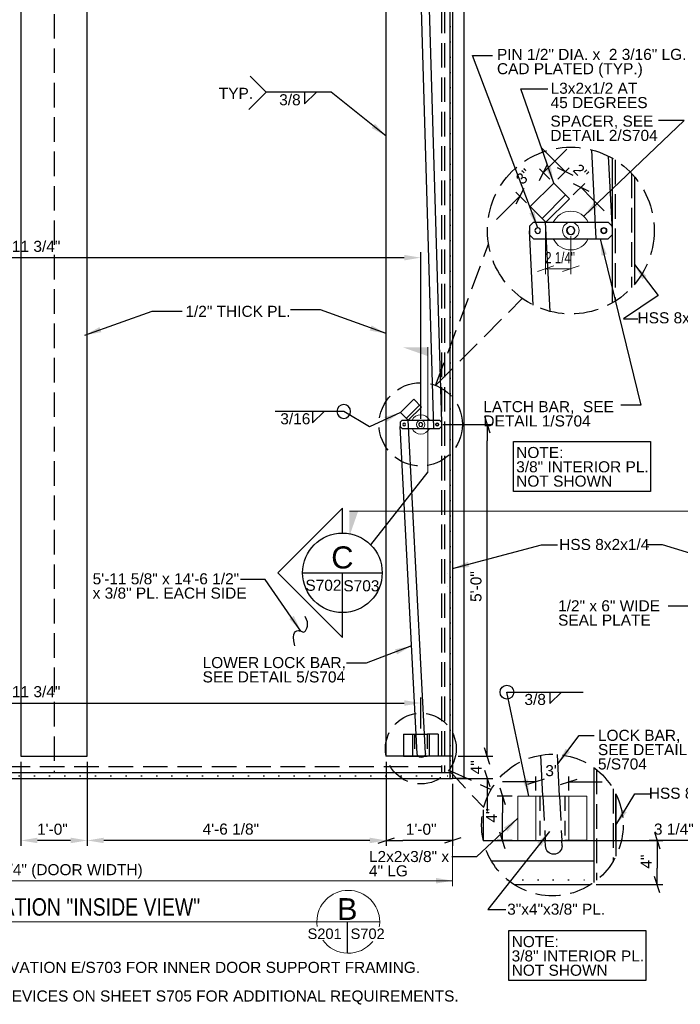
# Model space of a CAD drawing. Header units: inches. Extents: x 819 to 1282, y -279 to 33.
# Tile 2 of 5: x 919 to 1038, y -279 to -101. Entities that reach past the tile are written whole.
import ezdxf
from ezdxf.enums import TextEntityAlignment as Align

# ---------------------------------------------------------------- set-up
doc = ezdxf.new("R2010")
doc.units = ezdxf.units.IN
doc.header["$LTSCALE"] = 10
doc.header["$MEASUREMENT"] = 0
for name, pattern in [('DGN Style 1', [0.267013, 0.000444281, -0.266568]), ('DGN Style 2', [0.444281, 0.266568, -0.177712]), ('DGN Style 3', [0.621993, 0.444281, -0.177712])]:
    doc.linetypes.add(name, pattern=pattern)
for name, color, linetype, lineweight in [('G-ANN-TTLB', 7, 'Continuous', 0), ('G-ANNO-DIM', 1, 'Continuous', 0), ('G-ANNO-TEXT', 7, 'Continuous', 30), ('S-BRAC-HORZ', 5, 'Continuous', 30), ('S-FSTN-MISC', 12, 'Continuous', 13), ('S-WALL-SHEA', 98, 'Continuous', 30)]:
    doc.layers.add(name, color=color, linetype=linetype, lineweight=lineweight)
doc.styles.add("1 1 2 1'-0", font='arial.ttf', dxfattribs={"height": 1})
doc.styles.add("3 4 1'-0", font='arial.ttf', dxfattribs={"height": 2})
doc.styles.add('SUBTITLE 4.7625', font='romans.shx', dxfattribs={"width": 0.8, "height": 187.5})
doc.styles.add('TITLE20', font='simplex.shx', dxfattribs={"height": 5000})
doc.dimstyles.new("3 4 1'-0", dxfattribs={"dimtxt": 2, "dimasz": 3, "dimexe": 1, "dimexo": 1, "dimgap": 1, "dimtad": 1, "dimdec": 4, "dimzin": 15, "dimdsep": 46, "dimlunit": 4, "dimtxsty": "3 4 1'-0", "dimblk": '_Oblique_0.3', "dimcen": 0.09, "dimadec": 4, "dimazin": 3, "dimtfac": 1, "dimtdec": 4, "dimtofl": 0, "dimtmove": 0, "dimatfit": 3, "dimfxl": 1, "dimfrac": 2, "dimtolj": 1, "dimtzin": 15, "dimarcsym": 0})

# ---------------------------------------------------------------- blocks, each defined once
blk = doc.blocks.new('_Oblique_0.3')
at = {"color": 0, "linetype": 'ByBlock', "lineweight": -2}
for p, q in [((0, 0), (-1, 0)), ((0.5, 0.167), (-0.5, -0.167))]:
    blk.add_line(p, q, dxfattribs=at)
blk = doc.blocks.new('*D4')
at = {"layer": 'Defpoints', "color": 0, "lineweight": 0, "transparency": 16777216}
for p in [(1013.44, -128.67), (1015.33, -130.56), (1011.09, -134.8)]:
    blk.add_point(p, dxfattribs=at)
at = {"layer": 'G-ANNO-DIM', "color": 0, "lineweight": -2, "transparency": 16777216}
for p, q in [((1015.56, -126.55), (1017.68, -124.43)), ((1014.62, -129.85), (1012.73, -127.97)), ((1010.38, -134.1), (1008.49, -132.21)), ((1007.08, -135.04), (1004.96, -137.16))]:
    blk.add_line(p, q, dxfattribs=at)
at = {"layer": 'G-ANNO-DIM', "color": 0, "lineweight": -2, "transparency": 16777216, "xscale": 3, "yscale": 3, "zscale": 3}
for p, rotation in [((1013.44, -128.67), 224.9999999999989), ((1009.2, -132.92), 44.99999999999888)]:
    blk.add_blockref('_Oblique_0.3', p, dxfattribs=dict(at, rotation=rotation))
at = {"layer": 'G-ANNO-DIM', "color": 0, "transparency": 16777216, "insert": (1009.89, -129.36), "char_height": 2, "attachment_point": 5, "rotation": 45, "style": "3 4 1'-0"}
blk.add_mtext('\\A1;3"', dxfattribs=at)
blk = doc.blocks.new('*D6')
at = {"layer": 'Defpoints', "color": 0, "lineweight": 0, "transparency": 16777216}
for p in [(1015.33, -130.56), (1020.24, -131.31), (1018.16, -133.39)]:
    blk.add_point(p, dxfattribs=at)
at = {"layer": 'G-ANNO-DIM', "color": 0, "lineweight": -2, "transparency": 16777216}
for p, q in [((1015.29, -126.36), (1013.17, -124.24)), ((1016.04, -129.85), (1018.12, -127.77)), ((1018.87, -132.68), (1020.95, -130.6)), ((1022.36, -133.43), (1024.48, -135.55))]:
    blk.add_line(p, q, dxfattribs=at)
at = {"layer": 'G-ANNO-DIM', "color": 0, "lineweight": -2, "transparency": 16777216, "xscale": 3, "yscale": 3, "zscale": 3}
for p, rotation in [((1017.41, -128.48), 315.0000000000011), ((1020.24, -131.31), 135.0000000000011)]:
    blk.add_blockref('_Oblique_0.3', p, dxfattribs=dict(at, rotation=rotation))
at = {"layer": 'G-ANNO-DIM', "color": 0, "transparency": 16777216, "insert": (1020.24, -128.48), "char_height": 2, "attachment_point": 5, "rotation": 315, "style": "3 4 1'-0"}
blk.add_mtext('\\A1;2"', dxfattribs=at)
blk = doc.blocks.new('all_around')
at = {"layer": 'G-ANNO-TEXT'}
blk.add_circle((0, 0), 0.0625, dxfattribs=at)
blk = doc.blocks.new('*D35')
at = {"layer": 'Defpoints', "color": 0, "lineweight": 0, "transparency": 16777216}
for p in [(918.93, -234.18), (930.93, -234.18), (918.93, -249.41)]:
    blk.add_point(p, dxfattribs=at)
at = {"layer": 'G-ANNO-DIM', "color": 0, "lineweight": -2, "transparency": 16777216}
for p, q in [((918.93, -235.18), (918.93, -250.41)), ((930.93, -235.18), (930.93, -250.41)), ((927.93, -249.41), (921.93, -249.41))]:
    blk.add_line(p, q, dxfattribs=at)
at = {"layer": 'G-ANNO-DIM', "color": 0, "lineweight": 0, "transparency": 16777216}
for points in [[(921.93, -248.91), (921.93, -249.91), (918.93, -249.41)], [(927.93, -248.91), (927.93, -249.91), (930.93, -249.41)]]:
    blk.add_solid(points, dxfattribs=at)
at = {"layer": 'G-ANNO-DIM', "color": 0, "transparency": 16777216, "insert": (924.63, -247.39), "char_height": 2, "attachment_point": 5, "style": "3 4 1'-0"}
blk.add_mtext('\\A1;1\'-0"', dxfattribs=at)
blk = doc.blocks.new('*D37')
at = {"layer": 'Defpoints', "color": 0, "lineweight": 0, "transparency": 16777216}
for p in [(930.93, -234.18), (985.04, -234.18), (930.93, -249.41)]:
    blk.add_point(p, dxfattribs=at)
at = {"layer": 'G-ANNO-DIM', "color": 0, "lineweight": -2, "transparency": 16777216}
for p, q in [((930.93, -235.18), (930.93, -250.41)), ((985.04, -235.18), (985.04, -250.41)), ((982.04, -249.41), (933.93, -249.41))]:
    blk.add_line(p, q, dxfattribs=at)
at = {"layer": 'G-ANNO-DIM', "color": 0, "lineweight": 0, "transparency": 16777216}
for points in [[(933.93, -248.91), (933.93, -249.91), (930.93, -249.41)], [(982.04, -248.91), (982.04, -249.91), (985.04, -249.41)]]:
    blk.add_solid(points, dxfattribs=at)
at = {"layer": 'G-ANNO-DIM', "color": 0, "transparency": 16777216, "insert": (956.91, -247.37), "char_height": 2, "attachment_point": 5, "style": "3 4 1'-0"}
blk.add_mtext('\\A1;4\'-6 1/8"', dxfattribs=at)
blk = doc.blocks.new('*D39')
at = {"layer": 'Defpoints', "color": 0, "lineweight": 0, "transparency": 16777216}
for p in [(985.04, -234.18), (997.04, -238.18), (985.04, -249.41)]:
    blk.add_point(p, dxfattribs=at)
at = {"layer": 'G-ANNO-DIM', "color": 0, "lineweight": -2, "transparency": 16777216}
for p, q in [((985.04, -235.18), (985.04, -250.41)), ((997.04, -239.18), (997.04, -250.41)), ((994.04, -249.41), (988.04, -249.41))]:
    blk.add_line(p, q, dxfattribs=at)
at = {"layer": 'G-ANNO-DIM', "color": 0, "lineweight": -2, "transparency": 16777216, "xscale": 3, "yscale": 3, "zscale": 3, "rotation": 180}
blk.add_blockref('_Oblique_0.3', (985.04, -249.41), dxfattribs=at)
at = {"layer": 'G-ANNO-DIM', "color": 0, "lineweight": -2, "transparency": 16777216, "xscale": 3, "yscale": 3, "zscale": 3}
blk.add_blockref('_Oblique_0.3', (997.04, -249.41), dxfattribs=at)
at = {"layer": 'G-ANNO-DIM', "color": 0, "transparency": 16777216, "insert": (991.35, -247.39), "char_height": 2, "attachment_point": 5, "style": "3 4 1'-0"}
blk.add_mtext('\\A1;1\'-0"', dxfattribs=at)
blk = doc.blocks.new('*D53')
at = {"layer": 'Defpoints', "color": 0, "lineweight": 0, "transparency": 16777216}
for p in [(997.04, -234.18), (1003.29, -234.18), (997.04, -238.18)]:
    blk.add_point(p, dxfattribs=at)
at = {"layer": 'G-ANNO-DIM', "color": 0, "lineweight": -2, "transparency": 16777216}
for p, q in [((1003.29, -231.18), (1003.29, -228.18)), ((998.04, -234.18), (1004.29, -234.18)), ((998.04, -238.18), (1004.29, -238.18)), ((1003.29, -241.18), (1003.29, -244.18))]:
    blk.add_line(p, q, dxfattribs=at)
at = {"layer": 'G-ANNO-DIM', "color": 0, "lineweight": -2, "transparency": 16777216, "xscale": 3, "yscale": 3, "zscale": 3}
for p, rotation in [((1003.29, -234.18), 270), ((1003.29, -238.18), 90)]:
    blk.add_blockref('_Oblique_0.3', p, dxfattribs=dict(at, rotation=rotation))
at = {"layer": 'G-ANNO-DIM', "color": 0, "transparency": 16777216, "insert": (1001.29, -236.18), "char_height": 2, "attachment_point": 5, "rotation": 90, "style": "3 4 1'-0"}
blk.add_mtext('\\A1;4"', dxfattribs=at)
blk = doc.blocks.new('*D90')
at = {"layer": 'Defpoints', "color": 0, "lineweight": 0, "transparency": 16777216}
for p in [(1006.07, -241.4), (1008.83, -241.4), (1008.83, -249.4)]:
    blk.add_point(p, dxfattribs=at)
at = {"layer": 'G-ANNO-DIM', "color": 0, "lineweight": -2, "transparency": 16777216}
for p, q in [((1007.83, -241.4), (1005.07, -241.4)), ((1006.07, -246.4), (1006.07, -244.4)), ((1007.83, -249.4), (1005.07, -249.4))]:
    blk.add_line(p, q, dxfattribs=at)
at = {"layer": 'G-ANNO-DIM', "color": 0, "lineweight": -2, "transparency": 16777216, "xscale": 3, "yscale": 3, "zscale": 3}
for p, rotation in [((1006.07, -241.4), 90), ((1006.07, -249.4), 270)]:
    blk.add_blockref('_Oblique_0.3', p, dxfattribs=dict(at, rotation=rotation))
at = {"layer": 'G-ANNO-DIM', "color": 0, "transparency": 16777216, "insert": (1004.07, -244.9), "char_height": 2, "attachment_point": 5, "rotation": 90, "style": "3 4 1'-0"}
blk.add_mtext('\\A1;4"', dxfattribs=at)
blk = doc.blocks.new('*D92')
at = {"layer": 'Defpoints', "color": 0, "lineweight": 0, "transparency": 16777216}
for p in [(1021.33, -249.4), (1022, -257.4), (1034.05, -257.4)]:
    blk.add_point(p, dxfattribs=at)
at = {"layer": 'G-ANNO-DIM', "color": 0, "lineweight": -2, "transparency": 16777216}
for p, q in [((1022.33, -249.4), (1035.05, -249.4)), ((1034.05, -252.4), (1034.05, -254.4)), ((1023, -257.4), (1035.05, -257.4))]:
    blk.add_line(p, q, dxfattribs=at)
at = {"layer": 'G-ANNO-DIM', "color": 0, "lineweight": -2, "transparency": 16777216, "xscale": 3, "yscale": 3, "zscale": 3}
for p, rotation in [((1034.05, -249.4), 90), ((1034.05, -257.4), 270)]:
    blk.add_blockref('_Oblique_0.3', p, dxfattribs=dict(at, rotation=rotation))
at = {"layer": 'G-ANNO-DIM', "color": 0, "transparency": 16777216, "insert": (1032.05, -253.23), "char_height": 2, "attachment_point": 5, "rotation": 90, "style": "3 4 1'-0"}
blk.add_mtext('\\A1;4"', dxfattribs=at)
blk = doc.blocks.new('*D94')
at = {"layer": 'Defpoints', "color": 0, "lineweight": 0, "transparency": 16777216}
for p in [(1018.08, -238.82), (1012.08, -241.4), (1018.08, -241.4)]:
    blk.add_point(p, dxfattribs=at)
at = {"layer": 'G-ANNO-DIM', "color": 0, "lineweight": -2, "transparency": 16777216}
for p, q in [((1012.08, -240.4), (1012.08, -237.82)), ((1018.08, -240.4), (1018.08, -237.82)), ((1009.08, -238.82), (1006.08, -238.82)), ((1021.08, -238.82), (1024.08, -238.82))]:
    blk.add_line(p, q, dxfattribs=at)
at = {"layer": 'G-ANNO-DIM', "color": 0, "lineweight": -2, "transparency": 16777216, "xscale": 3, "yscale": 3, "zscale": 3}
blk.add_blockref('_Oblique_0.3', (1012.08, -238.82), dxfattribs=at)
at = {"layer": 'G-ANNO-DIM', "color": 0, "lineweight": -2, "transparency": 16777216, "xscale": 3, "yscale": 3, "zscale": 3, "rotation": 180}
blk.add_blockref('_Oblique_0.3', (1018.08, -238.82), dxfattribs=at)
at = {"layer": 'G-ANNO-DIM', "color": 0, "transparency": 16777216, "insert": (1015.08, -236.8), "char_height": 2, "attachment_point": 5, "style": "3 4 1'-0"}
blk.add_mtext('\\A1;3"', dxfattribs=at)
blk = doc.blocks.new('*D96')
at = {"layer": 'Defpoints', "color": 0, "lineweight": 0, "transparency": 16777216}
for p in [(847.54, -224.56), (991.29, -224.56), (991.29, -230.18)]:
    blk.add_point(p, dxfattribs=at)
at = {"layer": 'G-ANNO-DIM', "color": 0, "lineweight": -2, "transparency": 16777216}
for p, q in [((847.54, -223.56), (847.54, -223.56)), ((991.29, -229.18), (991.29, -223.56)), ((850.54, -224.56), (988.29, -224.56))]:
    blk.add_line(p, q, dxfattribs=at)
at = {"layer": 'G-ANNO-DIM', "color": 0, "lineweight": 0, "transparency": 16777216}
for points in [[(850.54, -224.06), (850.54, -225.06), (847.54, -224.56)], [(988.29, -224.06), (988.29, -225.06), (991.29, -224.56)]]:
    blk.add_solid(points, dxfattribs=at)
at = {"layer": 'G-ANNO-DIM', "color": 0, "transparency": 16777216, "insert": (919.41, -222.52), "char_height": 2, "attachment_point": 5, "style": "3 4 1'-0"}
blk.add_mtext('\\A1;11\'-11 3/4"', dxfattribs=at)
blk = doc.blocks.new('*D98')
at = {"layer": 'Defpoints', "color": 0, "lineweight": 0, "transparency": 16777216}
for p in [(991.27, -144.03), (847.54, -146.81), (991.27, -174.18)]:
    blk.add_point(p, dxfattribs=at)
at = {"layer": 'G-ANNO-DIM', "color": 0, "lineweight": -2, "transparency": 16777216}
for p, q in [((847.54, -145.81), (847.54, -143.03)), ((850.54, -144.03), (988.27, -144.03)), ((991.27, -173.18), (991.27, -143.03))]:
    blk.add_line(p, q, dxfattribs=at)
at = {"layer": 'G-ANNO-DIM', "color": 0, "lineweight": 0, "transparency": 16777216}
for points in [[(850.54, -143.53), (850.54, -144.53), (847.54, -144.03)], [(988.27, -143.53), (988.27, -144.53), (991.27, -144.03)]]:
    blk.add_solid(points, dxfattribs=at)
at = {"layer": 'G-ANNO-DIM', "color": 0, "transparency": 16777216, "insert": (919.4, -142), "char_height": 2, "attachment_point": 5, "style": "3 4 1'-0"}
blk.add_mtext('\\A1;11\'-11 3/4"', dxfattribs=at)
blk = doc.blocks.new('*D100')
at = {"layer": 'Defpoints', "color": 0, "lineweight": 0, "transparency": 16777216}
for p in [(994.26, -174.18), (1003.29, -174.18), (997.04, -234.18)]:
    blk.add_point(p, dxfattribs=at)
at = {"layer": 'G-ANNO-DIM', "color": 0, "lineweight": -2, "transparency": 16777216}
for p, q in [((995.26, -174.18), (1004.29, -174.18)), ((1003.29, -231.18), (1003.29, -177.18)), ((998.04, -234.18), (1004.29, -234.18))]:
    blk.add_line(p, q, dxfattribs=at)
at = {"layer": 'G-ANNO-DIM', "color": 0, "lineweight": -2, "transparency": 16777216, "xscale": 3, "yscale": 3, "zscale": 3}
for p, rotation in [((1003.29, -174.18), 90), ((1003.29, -234.18), 270)]:
    blk.add_blockref('_Oblique_0.3', p, dxfattribs=dict(at, rotation=rotation))
at = {"layer": 'G-ANNO-DIM', "color": 0, "transparency": 16777216, "insert": (1001.27, -203.5), "char_height": 2, "attachment_point": 5, "rotation": 90, "style": "3 4 1'-0"}
blk.add_mtext('\\A1;5\'-0"', dxfattribs=at)
blk = doc.blocks.new('*D106')
at = {"layer": 'Defpoints', "color": 0, "lineweight": 0, "transparency": 16777216}
for p in [(1047.54, -232.18), (1050.79, -238.18), (1047.54, -249.41)]:
    blk.add_point(p, dxfattribs=at)
at = {"layer": 'G-ANNO-DIM', "color": 0, "lineweight": -2, "transparency": 16777216}
for p, q in [((1047.54, -233.18), (1047.54, -250.41)), ((1050.79, -239.18), (1050.79, -250.41)), ((1044.54, -249.41), (1032.58, -249.41)), ((1053.79, -249.41), (1056.79, -249.41))]:
    blk.add_line(p, q, dxfattribs=at)
at = {"layer": 'G-ANNO-DIM', "color": 0, "lineweight": -2, "transparency": 16777216, "xscale": 3, "yscale": 3, "zscale": 3}
blk.add_blockref('_Oblique_0.3', (1047.54, -249.41), dxfattribs=at)
at = {"layer": 'G-ANNO-DIM', "color": 0, "lineweight": -2, "transparency": 16777216, "xscale": 3, "yscale": 3, "zscale": 3, "rotation": 180}
blk.add_blockref('_Oblique_0.3', (1050.79, -249.41), dxfattribs=at)
at = {"layer": 'G-ANNO-DIM', "color": 0, "transparency": 16777216, "insert": (1037.06, -247.37), "char_height": 2, "attachment_point": 5, "style": "3 4 1'-0"}
blk.add_mtext('\\A1;3 1/4"', dxfattribs=at)

msp = doc.modelspace()

# ---------------------------------------------------------------- linework, layer by layer
at = {"layer": 'G-ANN-TTLB', "color": 7, "linetype": 'Continuous', "lineweight": 13}
msp.add_line((882.99462, -264.11519, -3.51969), (983.84107, -264.11519, -3.51969), dxfattribs=at)
at = {"layer": 'G-ANN-TTLB', "color": 7, "linetype": 'Continuous', "lineweight": 0}
for radius, start, end in [(5.68325, 0, 180), (5.68426, 180, 188.8691645), (5.68426, 350.56955, 0), (5.68426, 215.7518704, 321.0245309)]:
    msp.add_arc((978.15782, -264.11519, -3.51969), radius, start, end, dxfattribs=at)
at = {"layer": 'G-ANNO-DIM'}
for p, q in [((1013.86215, -138.6329, -0.00002), (1013.86215, -147.02927, -0.00002)), ((1018.41602, -140.1329, -0.00002), (1018.41602, -147.02927, -0.00002)), ((1012.36215, -146.52927, -0.00002), (1015.36215, -145.52927, -0.00002)), ((1019.91602, -145.52927, -0.00002), (1016.91602, -146.52927, -0.00002)), ((1013.82045, -146.02927, -0.00002), (1013.86215, -146.02927, -0.00002)), ((1013.86215, -146.02927, -0.00002), (1018.41602, -146.02927, -0.00002)), ((997.03732, -239.18171, -0.00002), (997.03732, -257.69028, -0.00002)), ((997.03732, -256.69028, -0.00002), (851.78732, -256.69028, -0.00002))]:
    msp.add_line(p, q, dxfattribs=at)
at = {"layer": 'G-ANNO-DIM', "extrusion": (0, 0, -1)}
msp.add_solid([(-994.03732, -256.19028, 0.00002), (-997.03732, -256.69028, 0.00002), (-994.03732, -257.19028, 0.00002)], dxfattribs=at)
at = {"layer": 'G-ANNO-TEXT', "linetype": 'DGN Style 3'}
for p, q in [((995.03732, -61.68171, -0.00002), (995.03732, -237.20921, -0.00002)), ((995.53732, -61.68171, -0.00002), (995.53732, -237.20921, -0.00002)), ((996.53732, -61.68171, -0.00002), (996.53732, -238.18171, -0.00002)), ((924.92982, -62.65421, -0.00002), (924.92982, -237.20921, -0.00002)), ((1026.41601, -126.34766, -0.00002), (1026.41601, -151.91813, -0.00002)), ((1029.41601, -128.81484, -0.00002), (1029.41601, -149.45095, -0.00002)), ((993.95601, -167.13544, -0.00002), (1003.53824, -141.60552, -0.00002)), ((993.95601, -167.13544, -0.00002), (1009.64425, -151.40148, -0.00002)), ((853.94732, -236.02171, -0.00002), (995.03732, -236.02171, -0.00002)), ((996.35414, -236.70894), (1002.66762, -243.47913)), ((996.35414, -236.70894), (1004.01969, -240.17236)), ((1023.07883, -236.62758), (1023.07883, -256.6205)), ((1026.07883, -240.07199), (1026.07883, -253.27615)), ((1013.37069, -241.3951), (1013.783, -249.3951)), ((1016.37467, -241.3951), (1016.78698, -249.3951))]:
    msp.add_line(p, q, dxfattribs=at)
at = {"layer": 'G-ANNO-TEXT', "linetype": 'DGN Style 1'}
for p, q in [((996.59982, -237.74271), (996.59982, -62.12071)), ((852.22632, -237.74271, -0.00002), (996.59982, -237.74271, -0.00002)), ((1006.95134, -256.5171), (1023.20636, -256.5171))]:
    msp.add_line(p, q, dxfattribs=at)
at = {"layer": 'G-ANNO-TEXT'}
for p, q in [((997.03732, -61.68171, -0.00002), (997.03732, -179.18171, -0.00002)), ((990.43758, -69.20072, -0.00002), (993.55789, -174.93171, -0.00002)), ((991.93627, -69.16117, -0.00002), (995.0091, -173.78526, -0.00002)), ((963.31412, -114.1256, -0.00002), (960.3811, -111.19259, -0.00002)), ((963.31412, -114.1256, -0.00002), (960.17196, -117.26775, -0.00002)), ((970.23631, -116.22297, -0.00002), (972.34379, -114.15432, -0.00002)), ((970.23631, -114.15805, -0.00002), (970.23631, -116.22297, -0.00002)), ((1022.13933, -124.51787, -0.00002), (1022.96989, -140.6329, -0.00002)), ((1025.20239, -125.66415, -0.00002), (1025.89457, -139.09427, -0.00002)), ((1011.64457, -137.6329, -0.00002), (1010.93746, -138.34, -0.00002)), ((1010.93746, -138.34, -0.00002), (1010.93746, -139.92579, -0.00002)), ((1011.64457, -137.6329, -0.00002), (1025.18746, -137.6329, -0.00002)), ((1014.6927, -153.74792, -0.00002), (1013.86215, -137.6329, -0.00002)), ((1025.18746, -137.6329, -0.00002), (1025.89457, -138.34, -0.00002)), ((1025.89457, -138.34, -0.00002), (1025.89457, -139.92579, -0.00002)), ((1011.62964, -152.60164, -0.00002), (1010.93746, -139.17152, -0.00002)), ((1011.64457, -140.6329, -0.00002), (1010.93746, -139.92579, -0.00002)), ((1011.64457, -140.6329, -0.00002), (1025.18746, -140.6329, -0.00002)), ((1025.18746, -140.6329, -0.00002), (1025.89457, -139.92579, -0.00002)), ((987.60561, -172.0175, -0.00002), (990.00002, -169.62308, -0.00002)), ((988.66627, -173.07816, -0.00002), (991.06068, -170.68374, -0.00002)), ((990.00002, -169.62308, -0.00002), (991.41423, -171.0373, -0.00002)), ((977.3316, -171.83695, -0.00002), (964.92745, -171.83695, -0.00002)), ((971.67486, -173.90561, -0.00002), (973.78233, -171.83695, -0.00002)), ((971.67486, -171.84069, -0.00002), (971.67486, -173.90561, -0.00002)), ((987.60561, -172.0175, -0.00002), (989.01982, -173.43171, -0.00002)), ((989.01982, -173.43171, -0.00002), (991.41423, -171.0373, -0.00002)), ((987.8841, -173.43171, -0.00002), (987.53055, -173.78526, -0.00002)), ((987.53055, -173.78526, -0.00002), (987.53055, -174.57816, -0.00002)), ((987.8841, -173.43171, -0.00002), (994.65555, -173.43171, -0.00002)), ((992.11505, -233.6824, -0.00002), (988.97322, -173.43171, -0.00002)), ((994.65555, -173.43171, -0.00002), (995.0091, -173.78526, -0.00002)), ((995.0091, -173.78526, -0.00002), (995.0091, -174.57816, -0.00002)), ((987.8841, -174.93171, -0.00002), (987.53055, -174.57816, -0.00002)), ((990.61905, -233.75968, -0.00002), (987.53055, -174.57816, -0.00002)), ((987.8841, -174.93171, -0.00002), (994.65555, -174.93171, -0.00002)), ((994.65555, -174.93171, -0.00002), (995.0091, -174.57816, -0.00002)), ((992.53683, -182.76636, -0.00002), (982.19143, -195.93545, -0.00002)), ((969.89784, -201.01883, -0.00002), (984.2934, -201.01883, -0.00002)), ((977.09562, -208.21661, -0.00002), (977.09562, -201.01883, -0.00002)), ((1014.60201, -224.65861), (1016.70948, -222.58996)), ((1014.60201, -222.59369), (1014.60201, -224.65861)), ((988.16232, -230.18171), (988.16232, -234.18171)), ((988.16232, -230.18171), (990.16232, -230.18171)), ((989.78732, -230.18171), (989.78732, -234.18171)), ((990.16232, -230.18171), (992.41232, -230.18171)), ((994.41232, -230.18171), (992.41232, -230.18171)), ((992.78732, -230.18171), (992.78732, -234.18171)), ((994.41232, -230.18171), (994.41232, -234.18171)), ((997.03732, -234.18171), (985.03732, -234.18171)), ((988.16232, -234.18171), (990.16232, -234.18171)), ((990.16232, -234.18171), (992.41232, -234.18171)), ((994.41232, -234.18171), (992.41232, -234.18171)), ((1013.37069, -241.3951), (1012.98915, -233.99224)), ((1016.37467, -241.3951), (1015.98594, -233.85273)), ((851.78732, -238.18171, -0.00002), (997.03732, -238.18171, -0.00002)), ((1008.82883, -249.3951), (1012.82883, -249.3951)), ((1012.82883, -249.3951), (1017.32883, -249.3951)), ((1013.83447, -250.39378), (1013.783, -249.3951)), ((1016.83845, -250.39378), (1016.78698, -249.3951)), ((1021.32883, -249.3951), (1017.32883, -249.3951)), ((977.98273, -264.11519, 3.51969), (977.98273, -269.79675, 3.51969))]:
    msp.add_line(p, q, dxfattribs=at)
at = {"layer": 'G-ANNO-TEXT', "color": 7, "linetype": 'Continuous', "lineweight": 0}
for p, q in [((992.53683, -182.76636, -0.00002), (992.53683, -160.24444, -0.00002)), ((1089.2451, -189.84981, -0.00002), (978.37036, -189.84981, -0.00002))]:
    msp.add_line(p, q, dxfattribs=at)
at = {"layer": 'G-ANNO-TEXT', "linetype": 'DGN Style 2'}
for p, q in [((990.16232, -230.18171), (990.16232, -234.18171)), ((992.41232, -230.18171), (992.41232, -234.18171)), ((1012.82883, -241.3951), (1012.82883, -249.3951)), ((1017.32883, -241.3951), (1017.32883, -249.3951))]:
    msp.add_line(p, q, dxfattribs=at)
at = {"layer": 'G-ANNO-TEXT', "flags": 128}
msp.add_lwpolyline([(997.03732, -61.68171), (999.03732, -61.68171), (999.03732, -238.18171), (997.03732, -238.18171)], dxfattribs=at)
at = {"layer": 'G-ANNO-TEXT', "elevation": -0.00002, "flags": 128}
for points in [[(985.03732, -234.18171), (985.03732, -68.68171), (997.03732, -68.68171), (997.03732, -238.18171)], [(996.11732, -201.18171), (996.11732, -201.18171)], [(996.11732, -203.43171), (996.11732, -203.43171)]]:
    msp.add_lwpolyline(points, dxfattribs=at)
for points in [[(1018.28577, -138.39434), (1017.80164, -138.70276), (1017.6774, -139.26318), (1017.98582, -139.74731), (1018.54624, -139.87155), (1019.03037, -139.56313), (1019.15461, -139.00271), (1018.84619, -138.51858), (1018.28577, -138.39434)], [(991.2047, -173.81243), (990.96264, -173.96664), (990.90052, -174.24685), (991.05473, -174.48892), (991.33494, -174.55104), (991.577, -174.39683), (991.63912, -174.11662), (991.48491, -173.87455), (991.2047, -173.81243)]]:
    msp.add_lwpolyline(points, close=True, dxfattribs=at)
msp.add_lwpolyline([(977.09562, -193.82105), (977.09562, -189.32058), (965.39738, -201.00796), (977.09562, -212.69534), (977.09562, -208.21661, -1), (977.09562, -193.82105)], format="xyb", dxfattribs=at)
at = {"layer": 'G-ANNO-TEXT', "linetype": 'DGN Style 3'}
for centre, radius in [((1018.41602, -139.1329, -0.00002), 15.08184), ((991.26983, -174.18171, -0.00002), 7.54092), ((991.28733, -232.79618), 6.40174), ((1015.07885, -246.62404), 12.80348)]:
    msp.add_circle(centre, radius, dxfattribs=at)
at = {"layer": 'G-ANNO-TEXT', "extrusion": (0, 0, -1)}
for centre, radius in [((-1012.43746, -139.1329, 0.00002), 0.5), ((-1012.43746, -139.1329, 0.00002), 0.5), ((-1024.39457, -139.1329, 0.00002), 0.5), ((-988.28055, -174.18171, 0.00002), 0.25), ((-988.28055, -174.18171, 0.00002), 0.25), ((-994.2591, -174.18171, 0.00002), 0.25)]:
    msp.add_circle(centre, radius, dxfattribs=at)
at = {"layer": 'G-ANNO-TEXT'}
for centre, radius in [((1024.39457, -139.1329, -0.00002), 0.5), ((994.2591, -174.18171, -0.00002), 0.25), ((977.09562, -201.01883, -0.00002), 7.19778)]:
    msp.add_circle(centre, radius, dxfattribs=at)
at = {"layer": 'G-ANNO-TEXT', "extrusion": (0, 0, -1)}
for centre, radius in [((-991.36505, -233.6824), 0.75), ((-1015.33845, -250.39378), 1.5)]:
    msp.add_arc(centre, radius, 180, 0, dxfattribs=at)
at = {"layer": 'G-ANNO-TEXT'}
msp.add_open_spline([(968.47785, -214.19478, -0.00002), (967.81652, -211.61789, -0.00002), (969.71577, -211.18041, -0.00002), (970.04115, -212.32361, -0.00002), (971.22698, -210.32001, -0.00002), (970.34257, -208.92321, -0.00002)], degree=3, dxfattribs=at)
at = {"layer": 'G-ANNO-TEXT', "color": 7, "linetype": 'Continuous', "lineweight": 13, "extrusion": (0, 0, -1)}
for points in [[(-992.53683, -160.24444, 0.00002), (-988.02468, -160.24444, 0.00002), (-992.53683, -161.83297, 0.00002)], [(-978.37036, -189.84981, 0.00002), (-978.37036, -194.36602, 0.00002), (-979.96032, -189.84981, 0.00002)]]:
    msp.add_solid(points, dxfattribs=at)
at = {"layer": 'G-ANNO-TEXT'}
for points in [[(930.92982, -68.68171, -0.00002), (918.92982, -68.68171, -0.00002), (918.92982, -234.18171, -0.00002), (930.92982, -234.18171, -0.00002)], [(1008.02511, -177.25417, -0.00002), (1032.84688, -177.25417, -0.00002), (1032.84688, -186.31856, -0.00002), (1008.02511, -186.31856, -0.00002)], [(1007.19577, -265.69517), (1032.01754, -265.69517), (1032.01754, -274.75955), (1007.19577, -274.75955)]]:
    msp.add_3dface(points, dxfattribs=at)
at = {"layer": 'S-BRAC-HORZ'}
for p, q in [((1025.91601, -126.04809, -0.00002), (1025.91601, -152.2177, -0.00002)), ((1029.91601, -129.37522, -0.00002), (1029.91601, -148.89057, -0.00002)), ((1022.57883, -236.24718), (1022.57883, -257.0009)), ((1026.57883, -240.9956), (1026.57883, -252.25248)), ((1004.01933, -253.0751), (1022.57883, -253.0751)), ((1008.1569, -257.3951), (1022.00079, -257.3951))]:
    msp.add_line(p, q, dxfattribs=at)
at = {"layer": 'S-FSTN-MISC'}
for p, q in [((1011.08758, -134.80447, -0.00002), (1015.33022, -130.56183, -0.00002)), ((1015.33022, -130.56183, -0.00002), (1018.15865, -133.39025, -0.00002)), ((1013.2089, -136.92579, -0.00002), (1017.45154, -132.68315, -0.00002)), ((1013.91601, -137.6329, -0.00002), (1018.15865, -133.39025, -0.00002)), ((1011.08758, -134.80447, -0.00002), (1013.91601, -137.6329, -0.00002)), ((1008.82883, -241.3951), (1008.82883, -249.3951)), ((1008.82883, -241.3951), (1012.82883, -241.3951)), ((1012.07883, -241.3951), (1012.07883, -249.3951)), ((1012.82883, -241.3951), (1017.32883, -241.3951)), ((1021.32883, -241.3951), (1017.32883, -241.3951)), ((1018.07883, -241.3951), (1018.07883, -249.3951)), ((1021.32883, -241.3951), (1021.32883, -249.3951))]:
    msp.add_line(p, q, dxfattribs=at)
for centre, radius in [((1018.41602, -139.1329, -0.00002), 1.5), ((1018.41601, -139.13295, -0.00002), 0.75), ((991.26983, -174.18171, -0.00002), 0.75), ((991.26982, -174.18173, -0.00002), 0.375)]:
    msp.add_circle(centre, radius, dxfattribs=at)
at = {"layer": 'S-FSTN-MISC', "extrusion": (0, 0, -1)}
for centre, radius, start, end in [((-1018.41602, -139.1329, 0.00002), 3.5, 25.3769335, 154.6230665), ((-1018.41602, -139.1329, 0.00002), 3.5, 205.3769335, 334.6230665), ((-991.26983, -174.18171, 0.00002), 1.75, 25.3769335, 154.6230665), ((-991.26983, -174.18171, 0.00002), 1.75, 205.3769335, 334.6230665)]:
    msp.add_arc(centre, radius, start, end, dxfattribs=at)
at = {"layer": 'S-WALL-SHEA'}
for p, q in [((996.55482, -62.65421, -0.00002), (996.55482, -237.20921, -0.00002)), ((996.55482, -237.20921, -0.00002), (853.30482, -237.20921, -0.00002))]:
    msp.add_line(p, q, dxfattribs=at)
at = {"layer": 'S-WALL-SHEA', "flags": 128}
msp.add_lwpolyline([(1002.57883, -243.85298), (1002.57883, -249.3951), (1026.57883, -249.3951), (1026.57883, -240.9956)], dxfattribs=at)

# ---------------------------------------------------------------- block references
at = {"layer": 'G-ANNO-TEXT', "extrusion": (0, 0, -1), "xscale": 20, "yscale": 20, "zscale": 20}
msp.add_blockref('all_around', (-977.3316, -171.83695, 0.00002), dxfattribs=at)
at = {"layer": 'G-ANNO-TEXT', "xscale": 20, "yscale": 20, "zscale": 20}
msp.add_blockref('all_around', (1006.85808, -222.58996), dxfattribs=at)

# ---------------------------------------------------------------- texts
at = {"layer": 'G-ANN-TTLB', "color": 7, "linetype": 'Continuous', "lineweight": 13, "insert": (882.95933, -263.0496, -3.51969), "char_height": 3.1496063, "attachment_point": 7, "line_spacing_factor": 0.72, "style": 'SUBTITLE 4.7625'}
msp.add_mtext('\\fArial|b0|i0|c00|p39;RIGHT DOOR ELEVATION "INSIDE VIEW"', dxfattribs=at)
at = {"layer": 'G-ANN-TTLB', "color": 7, "linetype": 'Continuous', "lineweight": 0, "line_spacing_factor": 0.72, "style": 'TITLE20'}
for s, insert, char_height, attachment_point in [('\\fArial|b0|i0|c00|p39;B', (977.98273, -261.81452, -3.51969), 3.9370079, 5), ('\\fArial|b0|i0|c00|p39;S201', (973.8779, -267.25124, -3.51969), 1.8897638, 8), ('\\fArial|b0|i0|c00|p39;S702', (981.66405, -267.25124, -3.51969), 1.8897638, 8)]:
    msp.add_mtext(s, dxfattribs=dict(at, insert=insert, char_height=char_height, attachment_point=attachment_point))
at = {"layer": 'G-ANNO-DIM', "color": 7, "linetype": 'Continuous', "style": "3 4 1'-0", "width": 0.75}
msp.add_text('2 1/4"', height=2, dxfattribs=at).set_placement((1016.47289, -144.02927, -0.00002), align=Align.MIDDLE_CENTER)
at = {"layer": 'G-ANNO-DIM', "color": 7, "linetype": 'Continuous', "style": "3 4 1'-0"}
msp.add_text('12\'-1 1/4" (DOOR WIDTH)', height=2, dxfattribs=at).set_placement((924.60326, -254.69028, -0.00002), align=Align.MIDDLE_CENTER)
at = {"layer": 'G-ANNO-TEXT', "color": 7, "linetype": 'Continuous', "lineweight": 0}
for s, insert, char_height, attachment_point, line_spacing_factor, style in [('PIN 1/2" DIA. x  2 3/16" LG. \\PCAD PLATED (TYP.)', (1005.05536, -106.27397, -0.00002), 2, 1, 0.776524, "1 1 2 1'-0"), ('L3x2x1/2 AT\\P45 DEGREES ', (1014.76177, -112.40229, -0.00002), 2, 1, 0.776524, "1 1 2 1'-0"), ('SPACER, SEE \\PDETAIL 2/S704', (1014.72836, -118.3416, -0.00002), 2, 1, 0.776524, "1 1 2 1'-0"), ('LATCH BAR,  SEE\\PDETAIL 1/S704', (1002.60441, -169.96968, -0.00002), 2, 1, 0.776524, "1 1 2 1'-0"), ('NOTE: \\P3/8" INTERIOR PL.\\PNOT SHOWN', (1008.54034, -178.25923, -0.00002), 2, 1, 0.776524, "1 1 2 1'-0"), ('{\\fArial|b0|i0|c0|p39;C}', (977.09049, -198.26485, -0.00002), 3.9996, 5, 0.72, 'TITLE20'), ('5\'-11 5/8" x 14\'-6 1/2"\\Px 3/8" PL. EACH SIDE', (931.91119, -201.09644, -0.00002), 2, 1, 0.776524, "1 1 2 1'-0"), ('\\fArial|b0|i0|c00|p39;S702', (973.66273, -204.29247, -0.00002), 1.9998, 8, 0.72, 'TITLE20'), ('\\fArial|b0|i0|c00|p39;S703', (980.53126, -204.39122, -0.00002), 1.9998, 8, 0.72, 'TITLE20'), ('LOWER LOCK BAR,\\PSEE DETAIL 5/S704', (951.80384, -216.24767, -0.00002), 2, 1, 0.776524, "1 1 2 1'-0"), ('LOCK BAR,\\PSEE DETAIL \\P5/S704', (1023.3269, -229.39897), 2, 1, 0.776524, "1 1 2 1'-0"), ('L2x2x3/8" x\\P4" LG', (981.89409, -251.31484), 2, 1, 0.776524, "1 1 2 1'-0"), ('3"x4"x3/8" PL.', (1006.90533, -260.83373), 2, 1, 0.6, "1 1 2 1'-0"), ('NOTE: \\P3/8" INTERIOR PL.\\PNOT SHOWN', (1007.711, -266.70023), 2, 1, 0.776524, "1 1 2 1'-0"), ('NOTE: \\P1. SEE DOOR PLATE ELEVATION E/S703 FOR INNER DOOR SUPPORT FRAMING.\\P\\P2. SEE DOOR LOCKING DEVICES ON SHEET S705 FOR ADDITIONAL REQUIREMENTS.', (883.26018, -268.77101), 2, 1, 0.776524, "1 1 2 1'-0")]:
    msp.add_mtext(s, dxfattribs=dict(at, insert=insert, char_height=char_height, attachment_point=attachment_point, line_spacing_factor=line_spacing_factor, style=style))
at = {"layer": 'G-ANNO-TEXT', "color": 7, "char_height": 2, "style": "3 4 1'-0"}
for s, insert, attachment_point, line_spacing_factor in [('TYP.', (960.94086, -113.32072, -0.00002), 3, 0.6), ('3/8', (965.66173, -114.47845, -0.00002), 1, 0.6), ('1/2" THICK PL.', (948.68737, -152.73342, -0.00002), 1, 0.6), ('HSS 8x2x1/4', (1030.49254, -153.90595, -0.00002), 1, 0.6), ('3/16', (965.85985, -172.16108, -0.00002), 1, 0.6), ('HSS 8x2x1/4', (1016.31357, -194.88984, -0.00002), 1, 0.6), ('1/2" x 6" WIDE\\PSEAL PLATE', (1016.11424, -205.98144, -0.00002), 1, 0.776524), ('3/8', (1010.02742, -222.91409), 1, 0.6), ('HSS 8x2x1/4', (1032.52647, -239.87027, -0.00002), 1, 0.6)]:
    msp.add_mtext(s, dxfattribs=dict(at, insert=insert, attachment_point=attachment_point, line_spacing_factor=line_spacing_factor))

# ---------------------------------------------------------------- dimensions: what is measured, and where the dimension line sits
at = {"layer": 'G-ANNO-DIM'}
for base, p1, p2, angle, text, picture, middle in [((1013.44087, -128.67247, -0.00002), (1011.08758, -134.80447, -0.00002), (1015.33022, -130.56183, -0.00002), 45, '3"', '*D4', (1011.31955, -130.79379, -0.00002)), ((1020.24044, -131.30846, -0.00002), (1015.33022, -130.56183, -0.00002), (1018.15865, -133.39025, -0.00002), 315, '2"', '*D6', (1018.82622, -129.89425, -0.00002)), ((1006.07205, -241.3951), (1008.82883, -249.3951), (1008.82883, -241.3951), 90, '4"', '*D90', (1006.07205, -244.89523)), ((1034.05446, -257.3951), (1021.32883, -249.3951), (1022.00079, -257.3951), 270, '4"', '*D92', (1034.05446, -253.22594))]:
    dim = msp.add_linear_dim(base=base, p1=p1, p2=p2, angle=angle, text=text, dimstyle="3 4 1'-0", dxfattribs=at)
    dim.commit()
    dim.dimension.update_dxf_attribs({"geometry": picture, "text_midpoint": middle, "dimtype": 160})
for base, p1, p2, picture, middle in [((991.26983, -144.03497), (847.53732, -146.80671), (991.26983, -174.18171), '*D98', (919.40357, -142.00018)), ((991.28732, -224.55609), (847.53732, -224.55671), (991.28732, -230.18171), '*D96', (919.41232, -222.5213))]:
    dim = msp.add_linear_dim(base=base, p1=p1, p2=p2, dimstyle="3 4 1'-0", dxfattribs=at)
    dim.commit()
    dim.dimension.update_dxf_attribs({"geometry": picture, "text_midpoint": middle})
for base, p1, p2, angle, picture, middle in [((1003.29373, -174.18171), (997.03732, -234.18171), (994.2591, -174.18171), 90, '*D100', (1003.29373, -203.49535)), ((985.03732, -249.40897, -0.00002), (997.03732, -238.18171, -0.00002), (985.03732, -234.18171, -0.00002), 180, '*D39', (991.35077, -249.40897, -0.00002))]:
    dim = msp.add_linear_dim(base=base, p1=p1, p2=p2, angle=angle, dimstyle="3 4 1'-0", override={"dimblk1": '_Oblique_0.3', "dimsah": 1}, dxfattribs=at)
    dim.commit()
    dim.dimension.update_dxf_attribs({"geometry": picture, "text_midpoint": middle, "dimtype": 160})
for base, p1, p2, angle, picture, middle in [((1003.29373, -234.18171, -0.00002), (997.03732, -238.18171, -0.00002), (997.03732, -234.18171, -0.00002), 90, '*D53', (1003.29373, -236.18171, -0.00002)), ((1047.53702, -249.40897), (1050.78702, -238.18171), (1047.53702, -232.18171), 180, '*D106', (1037.05817, -249.40897)), ((918.92982, -249.40897, -0.00002), (930.92982, -234.18171, -0.00002), (918.92982, -234.18171, -0.00002), 180, '*D35', (924.62514, -249.40897, -0.00002)), ((930.92982, -249.40897, -0.00002), (985.03732, -234.18171, -0.00002), (930.92982, -234.18171, -0.00002), 180, '*D37', (956.90956, -249.40897, -0.00002))]:
    dim = msp.add_linear_dim(base=base, p1=p1, p2=p2, angle=angle, dimstyle="3 4 1'-0", dxfattribs=at)
    dim.commit()
    dim.dimension.update_dxf_attribs({"geometry": picture, "text_midpoint": middle, "dimtype": 160})
dim = msp.add_linear_dim(base=(1018.07883, -238.81812), p1=(1012.07883, -241.3951), p2=(1018.07883, -241.3951), text='3"', dimstyle="3 4 1'-0", dxfattribs=at)
dim.commit()
dim.dimension.update_dxf_attribs({"geometry": '*D94', "text_midpoint": (1015.07883, -238.81812), "dimtype": 160})

# ---------------------------------------------------------------- leaders
at = {"layer": 'G-ANNO-TEXT'}
for points in [[(1012.43746, -138.6329, -0.00002), (1000.64861, -107.50144, -0.00002), (1004.2311, -107.50144, -0.00002)], [(1015.33022, -130.56183, -0.00002), (1009.39908, -113.52218, -0.00002), (1014.23888, -113.52218, -0.00002)], [(985.03732, -122.07979, -0.00002), (975.0838, -114.1256, -0.00002), (963.31412, -114.1256, -0.00002)], [(1020.75263, -136.52709, -0.00002), (1038.92859, -119.21705, -0.00002), (1034.27367, -119.21705, -0.00002)], [(1023.74775, -140.6329, -0.00002), (1031.07271, -170.70245, -0.00002), (1027.46307, -170.70245, -0.00002)], [(1029.91601, -145.26826), (1034.23051, -150.8948), (1027.96184, -155.09356), (1030.54119, -155.09356)], [(930.49232, -158.04879, -0.00002), (942.68039, -153.73547, -0.00002), (948.09292, -153.73547, -0.00002)], [(985.03732, -157.77157, -0.00002), (973.1318, -153.45825, -0.00002), (967.71928, -153.45825, -0.00002)], [(987.60561, -172.0175, -0.00002), (981.96967, -174.6426, -0.00002), (977.3316, -171.83695, -0.00002)], [(997.04253, -200.26284, -0.00002), (1013.13638, -195.94523, -0.00002), (1016.01525, -195.94523, -0.00002)], [(1050.78702, -200.78805, -0.00002), (1034.98985, -195.94523, -0.00002), (1032.11098, -195.94523, -0.00002)], [(969.59361, -211.56831, -0.00002), (963.14523, -202.20095, -0.00002), (958.6821, -202.20095, -0.00002)], [(1047.53702, -211.27941, -0.00002), (1040.49712, -207.03683, -0.00002), (1036.03399, -207.03683, -0.00002)], [(989.60051, -214.24261, -0.00002), (981.41952, -217.3442, -0.00002), (977.80988, -217.3442, -0.00002)], [(1010.82883, -241.3951), (1006.85808, -222.58996), (1020.63565, -222.58996)], [(1016.0725, -235.53217), (1019.92765, -230.4218), (1022.63391, -230.4218)], [(1026.57883, -246.62404), (1030.00356, -240.95839), (1032.70982, -240.95839)], [(1008.82883, -245.3951), (1001.38322, -252.38565), (996.92008, -252.38565)], [(1014.5771, -247.76972), (1003.40265, -261.90453), (1006.63281, -261.90453)]]:
    msp.add_leader(points, dimstyle="3 4 1'-0", override={"dimgap": 2}, dxfattribs=at)

doc.saveas('drawing.dxf')
